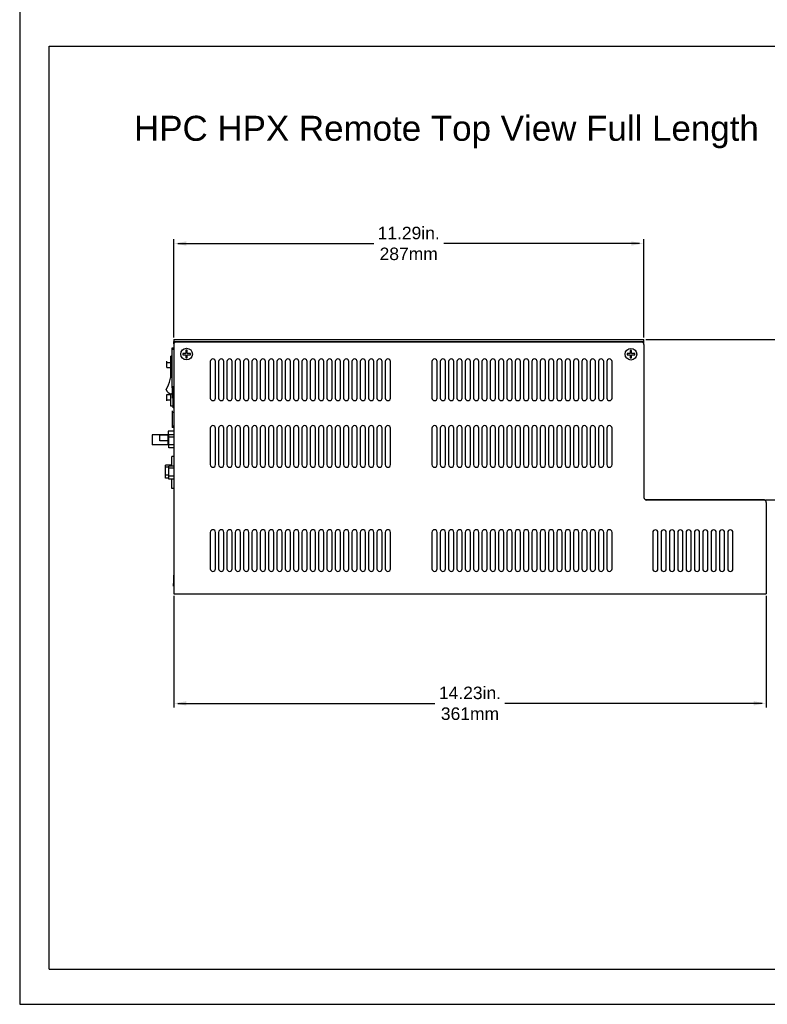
# Model space of a CAD drawing. Extents: x 183.7 to 238, y -64.4 to 9.5.
# Tile 1 of 18: x 183.7 to 201.6, y -64.4 to -40.7. Entities that reach past the tile are written whole.
import ezdxf

# ---------------------------------------------------------------- set-up
doc = ezdxf.new("R2010")
doc.units = 0
doc.header["$LTSCALE"] = 1.87
doc.header["$MEASUREMENT"] = 0
doc.layers.get('0').update_dxf_attribs({"linetype": 'CONTINUOUS'})
for name, color, linetype in [('dim', 5, 'CONTINUOUS'), ('prod', 6, 'CONTINUOUS'), ('UNIT', 7, 'CONTINUOUS')]:
    doc.layers.add(name, color=color, linetype=linetype)
doc.styles.add('Arial', font='ARIAL.TTF', dxfattribs={"height": 0.3})

msp = doc.modelspace()

# ---------------------------------------------------------------- linework, layer by layer
at = {"linetype": 'Continuous'}
for p, q in [((184.41, -63.508), (184.41, -41.348)), ((184.41, -41.348), (210.078, -41.348)), ((184.41, -63.508), (210.078, -63.508))]:
    msp.add_line(p, q, dxfattribs=at)
at = {"layer": 'dim'}
for p, q in [((187.399, -48.345), (187.399, -45.989)), ((187.499, -46.089), (192.201, -46.089)), ((198.584, -46.089), (193.881, -46.089)), ((198.684, -48.345), (198.684, -45.989)), ((198.734, -48.395), (205.488, -48.395)), ((201.604, -52.241), (203.508, -52.241)), ((187.399, -54.552), (187.399, -57.23)), ((201.625, -54.552), (201.625, -57.23)), ((187.499, -57.13), (193.672, -57.13)), ((201.525, -57.13), (195.352, -57.13))]:
    msp.add_line(p, q, dxfattribs=at)
for points in [[(187.699, -46.039), (187.699, -46.139), (187.399, -46.089)], [(198.384, -46.039), (198.384, -46.139), (198.684, -46.089)], [(187.699, -57.08), (187.699, -57.18), (187.399, -57.13)], [(201.325, -57.08), (201.325, -57.18), (201.625, -57.13)]]:
    msp.add_solid(points, dxfattribs=at)
at = {"layer": 'prod', "flags": 128}
msp.add_lwpolyline([(183.703, -64.355), (237.996, -64.355), (237.996, 9.533), (183.703, 9.533)], close=True, dxfattribs=at)
at = {"layer": 'UNIT', "linetype": 'Continuous'}
for p, q in [((187.399, -48.395), (187.399, -54.502)), ((187.399, -48.395), (198.684, -48.395)), ((187.399, -48.443), (198.684, -48.443)), ((187.401, -48.499), (187.401, -48.443)), ((187.451, -48.449), (198.635, -48.449)), ((187.459, -48.454), (198.629, -48.454)), ((189.921, -48.443), (189.921, -48.449)), ((189.999, -48.449), (189.999, -48.443)), ((189.999, -48.444), (190.484, -48.444)), ((190.484, -48.449), (190.484, -48.444)), ((190.499, -48.449), (190.499, -48.443)), ((190.546, -48.443), (190.546, -48.449)), ((195.546, -48.443), (195.546, -48.449)), ((196.171, -48.443), (196.171, -48.449)), ((198.684, -48.49), (198.684, -48.395)), ((187.359, -48.596), (187.399, -48.596)), ((187.359, -49.556), (187.359, -48.596)), ((187.359, -48.626), (187.399, -48.626)), ((187.401, -48.499), (187.401, -52.289)), ((187.724, -48.654), (187.694, -48.654)), ((187.694, -48.654), (187.694, -48.729)), ((187.724, -48.729), (187.724, -48.654)), ((198.391, -48.657), (198.361, -48.657)), ((198.361, -48.657), (198.361, -48.732)), ((198.391, -48.732), (198.391, -48.657)), ((198.689, -48.514), (198.689, -52.188)), ((187.237, -49.068), (187.237, -48.918)), ((187.359, -48.856), (187.319, -48.856)), ((187.319, -48.856), (187.319, -49.296)), ((187.359, -48.796), (187.327, -48.796)), ((187.359, -48.796), (187.327, -48.796)), ((187.327, -48.856), (187.327, -48.796)), ((187.694, -48.729), (187.619, -48.729)), ((187.619, -48.729), (187.619, -48.759)), ((187.619, -48.759), (187.694, -48.759)), ((187.694, -48.759), (187.694, -48.834)), ((187.694, -48.834), (187.724, -48.834)), ((187.799, -48.729), (187.724, -48.729)), ((187.724, -48.834), (187.724, -48.759)), ((187.724, -48.759), (187.799, -48.759)), ((187.799, -48.759), (187.799, -48.729)), ((188.279, -48.924), (188.279, -49.799)), ((188.404, -49.799), (188.404, -48.924)), ((188.479, -48.924), (188.479, -49.799)), ((188.604, -49.799), (188.604, -48.924)), ((188.679, -48.924), (188.679, -49.799)), ((188.804, -49.799), (188.804, -48.924)), ((188.879, -48.924), (188.879, -49.799)), ((189.004, -49.799), (189.004, -48.924)), ((189.079, -48.924), (189.079, -49.799)), ((189.204, -49.799), (189.204, -48.924)), ((189.279, -48.924), (189.279, -49.799)), ((189.404, -49.799), (189.404, -48.924)), ((189.479, -48.924), (189.479, -49.799)), ((189.604, -49.799), (189.604, -48.924)), ((189.679, -48.924), (189.679, -49.799)), ((189.804, -49.799), (189.804, -48.924)), ((189.879, -48.924), (189.879, -49.799)), ((190.004, -49.799), (190.004, -48.924)), ((190.079, -48.924), (190.079, -49.799)), ((190.204, -49.799), (190.204, -48.924)), ((190.279, -48.924), (190.279, -49.799)), ((190.404, -49.799), (190.404, -48.924)), ((190.479, -48.924), (190.479, -49.799)), ((190.604, -49.799), (190.604, -48.924)), ((190.679, -48.924), (190.679, -49.799)), ((190.804, -49.799), (190.804, -48.924)), ((190.879, -48.924), (190.879, -49.799)), ((191.004, -49.799), (191.004, -48.924)), ((191.079, -48.924), (191.079, -49.799)), ((191.204, -49.799), (191.204, -48.924)), ((191.279, -48.924), (191.279, -49.799)), ((191.404, -49.799), (191.404, -48.924)), ((191.479, -48.924), (191.479, -49.799)), ((191.604, -49.799), (191.604, -48.924)), ((191.679, -48.924), (191.679, -49.799)), ((191.804, -49.799), (191.804, -48.924)), ((191.879, -48.924), (191.879, -49.799)), ((192.004, -49.799), (192.004, -48.924)), ((192.079, -48.924), (192.079, -49.799)), ((192.204, -49.799), (192.204, -48.924)), ((192.279, -48.924), (192.279, -49.799)), ((192.404, -49.799), (192.404, -48.924)), ((192.479, -48.924), (192.479, -49.799)), ((192.604, -49.799), (192.604, -48.924)), ((193.599, -48.924), (193.599, -49.799)), ((193.724, -49.799), (193.724, -48.924)), ((193.799, -48.924), (193.799, -49.799)), ((193.924, -49.799), (193.924, -48.924)), ((193.999, -48.924), (193.999, -49.799)), ((194.124, -49.799), (194.124, -48.924)), ((194.199, -48.924), (194.199, -49.799)), ((194.324, -49.799), (194.324, -48.924)), ((194.399, -48.924), (194.399, -49.799)), ((194.524, -49.799), (194.524, -48.924)), ((194.599, -48.924), (194.599, -49.799)), ((194.724, -49.799), (194.724, -48.924)), ((194.799, -48.924), (194.799, -49.799)), ((194.924, -49.799), (194.924, -48.924)), ((194.999, -48.924), (194.999, -49.799)), ((195.124, -49.799), (195.124, -48.924)), ((195.199, -48.924), (195.199, -49.799)), ((195.324, -49.799), (195.324, -48.924)), ((195.399, -48.924), (195.399, -49.799)), ((195.524, -49.799), (195.524, -48.924)), ((195.599, -48.924), (195.599, -49.799)), ((195.724, -49.799), (195.724, -48.924)), ((195.799, -48.924), (195.799, -49.799)), ((195.924, -49.799), (195.924, -48.924)), ((195.999, -48.924), (195.999, -49.799)), ((196.124, -49.799), (196.124, -48.924)), ((196.199, -48.924), (196.199, -49.799)), ((196.324, -49.799), (196.324, -48.924)), ((196.399, -48.924), (196.399, -49.799)), ((196.524, -49.799), (196.524, -48.924)), ((196.599, -48.924), (196.599, -49.799)), ((196.724, -49.799), (196.724, -48.924)), ((196.799, -48.924), (196.799, -49.799)), ((196.924, -49.799), (196.924, -48.924)), ((196.999, -48.924), (196.999, -49.799)), ((197.124, -49.799), (197.124, -48.924)), ((197.199, -48.924), (197.199, -49.799)), ((197.324, -49.799), (197.324, -48.924)), ((197.399, -48.924), (197.399, -49.799)), ((197.524, -49.799), (197.524, -48.924)), ((197.599, -48.924), (197.599, -49.799)), ((197.724, -49.799), (197.724, -48.924)), ((197.799, -48.924), (197.799, -49.799)), ((197.924, -49.799), (197.924, -48.924)), ((198.361, -48.732), (198.286, -48.732)), ((198.286, -48.732), (198.286, -48.762)), ((198.286, -48.762), (198.361, -48.762)), ((198.361, -48.762), (198.361, -48.837)), ((198.361, -48.837), (198.391, -48.837)), ((198.466, -48.732), (198.391, -48.732)), ((198.391, -48.837), (198.391, -48.762)), ((198.391, -48.762), (198.466, -48.762)), ((198.466, -48.762), (198.466, -48.732)), ((187.237, -48.943), (187.319, -48.943)), ((187.237, -49.068), (187.319, -49.068)), ((187.359, -49.096), (187.349, -49.096)), ((187.359, -49.096), (187.349, -49.096)), ((187.335, -49.266), (187.319, -49.266)), ((187.331, -49.296), (187.319, -49.296)), ((187.327, -49.316), (187.327, -49.296)), ((187.359, -49.526), (187.399, -49.526)), ((187.359, -49.556), (187.387, -49.556)), ((187.367, -49.806), (187.367, -49.556)), ((187.399, -49.533), (187.387, -49.533)), ((187.387, -50.033), (187.387, -49.533)), ((187.237, -49.718), (187.327, -49.718)), ((187.237, -49.868), (187.237, -49.718)), ((187.237, -49.843), (187.327, -49.843)), ((187.327, -49.996), (187.327, -49.694)), ((187.367, -49.696), (187.347, -49.696)), ((187.367, -49.696), (187.347, -49.696)), ((187.387, -49.806), (187.367, -49.806)), ((187.387, -49.806), (187.367, -49.806)), ((187.387, -49.996), (187.327, -49.996)), ((187.387, -49.996), (187.327, -49.996)), ((187.359, -50.108), (187.359, -50.508)), ((187.399, -50.033), (187.387, -50.033)), ((187.359, -50.138), (187.399, -50.138)), ((187.399, -50.478), (187.359, -50.478)), ((187.399, -50.508), (187.359, -50.508)), ((188.279, -50.524), (188.279, -51.399)), ((188.404, -51.399), (188.404, -50.524)), ((188.479, -50.524), (188.479, -51.399)), ((188.604, -51.399), (188.604, -50.524)), ((188.679, -50.524), (188.679, -51.399)), ((188.804, -51.399), (188.804, -50.524)), ((188.879, -50.524), (188.879, -51.399)), ((189.004, -51.399), (189.004, -50.524)), ((189.079, -50.524), (189.079, -51.399)), ((189.204, -51.399), (189.204, -50.524)), ((189.279, -50.524), (189.279, -51.399)), ((189.404, -51.399), (189.404, -50.524)), ((189.479, -50.524), (189.479, -51.399)), ((189.604, -51.399), (189.604, -50.524)), ((189.679, -50.524), (189.679, -51.399)), ((189.804, -51.399), (189.804, -50.524)), ((189.879, -50.524), (189.879, -51.399)), ((190.004, -51.399), (190.004, -50.524)), ((190.079, -50.524), (190.079, -51.399)), ((190.204, -51.399), (190.204, -50.524)), ((190.279, -50.524), (190.279, -51.399)), ((190.404, -51.399), (190.404, -50.524)), ((190.479, -50.524), (190.479, -51.399)), ((190.604, -51.399), (190.604, -50.524)), ((190.679, -50.524), (190.679, -51.399)), ((190.804, -51.399), (190.804, -50.524)), ((190.879, -50.524), (190.879, -51.399)), ((191.004, -51.399), (191.004, -50.524)), ((191.079, -50.524), (191.079, -51.399)), ((191.204, -51.399), (191.204, -50.524)), ((191.279, -50.524), (191.279, -51.399)), ((191.404, -51.399), (191.404, -50.524)), ((191.479, -50.524), (191.479, -51.399)), ((191.604, -51.399), (191.604, -50.524)), ((191.679, -50.524), (191.679, -51.399)), ((191.804, -51.399), (191.804, -50.524)), ((191.879, -50.524), (191.879, -51.399)), ((192.004, -51.399), (192.004, -50.524)), ((192.079, -50.524), (192.079, -51.399)), ((192.204, -51.399), (192.204, -50.524)), ((192.279, -50.524), (192.279, -51.399)), ((192.404, -51.399), (192.404, -50.524)), ((192.479, -50.524), (192.479, -51.399)), ((192.604, -51.399), (192.604, -50.524)), ((193.599, -50.524), (193.599, -51.399)), ((193.724, -51.399), (193.724, -50.524)), ((193.799, -50.524), (193.799, -51.399)), ((193.924, -51.399), (193.924, -50.524)), ((193.999, -50.524), (193.999, -51.399)), ((194.124, -51.399), (194.124, -50.524)), ((194.199, -50.524), (194.199, -51.399)), ((194.324, -51.399), (194.324, -50.524)), ((194.399, -50.524), (194.399, -51.399)), ((194.524, -51.399), (194.524, -50.524)), ((194.599, -50.524), (194.599, -51.399)), ((194.724, -51.399), (194.724, -50.524)), ((194.799, -50.524), (194.799, -51.399)), ((194.924, -51.399), (194.924, -50.524)), ((194.999, -50.524), (194.999, -51.399)), ((195.124, -51.399), (195.124, -50.524)), ((195.199, -50.524), (195.199, -51.399)), ((195.324, -51.399), (195.324, -50.524)), ((195.399, -50.524), (195.399, -51.399)), ((195.524, -51.399), (195.524, -50.524)), ((195.599, -50.524), (195.599, -51.399)), ((195.724, -51.399), (195.724, -50.524)), ((195.799, -50.524), (195.799, -51.399)), ((195.924, -51.399), (195.924, -50.524)), ((195.999, -50.524), (195.999, -51.399)), ((196.124, -51.399), (196.124, -50.524)), ((196.199, -50.524), (196.199, -51.399)), ((196.324, -51.399), (196.324, -50.524)), ((196.399, -50.524), (196.399, -51.399)), ((196.524, -51.399), (196.524, -50.524)), ((196.599, -50.524), (196.599, -51.399)), ((196.724, -51.399), (196.724, -50.524)), ((196.799, -50.524), (196.799, -51.399)), ((196.924, -51.399), (196.924, -50.524)), ((196.999, -50.524), (196.999, -51.399)), ((197.124, -51.399), (197.124, -50.524)), ((197.199, -50.524), (197.199, -51.399)), ((197.324, -51.399), (197.324, -50.524)), ((197.399, -50.524), (197.399, -51.399)), ((197.524, -51.399), (197.524, -50.524)), ((197.599, -50.524), (197.599, -51.399)), ((197.724, -51.399), (197.724, -50.524)), ((197.799, -50.524), (197.799, -51.399)), ((197.924, -51.399), (197.924, -50.524)), ((187.289, -50.684), (186.882, -50.684)), ((186.882, -50.684), (186.882, -50.924)), ((187.266, -50.688), (187.063, -50.688)), ((187.063, -50.823), (187.063, -50.688)), ((187.266, -50.823), (187.063, -50.823)), ((187.266, -50.934), (187.266, -50.684)), ((187.399, -50.593), (187.267, -50.593)), ((187.267, -50.593), (187.267, -50.684)), ((187.399, -50.685), (187.284, -50.685)), ((187.284, -50.926), (187.284, -50.699)), ((187.399, -50.735), (187.284, -50.735)), ((187.399, -50.683), (187.289, -50.683)), ((187.289, -50.685), (187.289, -50.683)), ((187.266, -50.924), (186.882, -50.924)), ((187.284, -50.934), (187.266, -50.934)), ((187.399, -50.926), (187.284, -50.926)), ((187.284, -50.989), (187.284, -50.926)), ((187.284, -50.996), (187.284, -50.989)), ((187.399, -50.996), (187.284, -50.996)), ((187.399, -51.2), (187.356, -51.2)), ((187.356, -51.242), (187.356, -51.219)), ((187.356, -51.341), (187.356, -51.242)), ((187.356, -51.411), (187.204, -51.411)), ((187.204, -51.722), (187.204, -51.411)), ((187.285, -51.461), (187.204, -51.461)), ((187.399, -51.435), (187.285, -51.435)), ((187.285, -51.444), (187.285, -51.435)), ((187.285, -51.485), (187.285, -51.444)), ((187.399, -51.485), (187.285, -51.485)), ((187.285, -51.676), (187.285, -51.485)), ((187.356, -51.435), (187.356, -51.341)), ((187.285, -51.652), (187.204, -51.652)), ((187.285, -51.722), (187.204, -51.722)), ((187.399, -51.676), (187.285, -51.676)), ((187.285, -51.736), (187.285, -51.676)), ((187.285, -51.746), (187.285, -51.736)), ((187.399, -51.746), (187.285, -51.746)), ((187.356, -51.87), (187.356, -51.746)), ((187.356, -51.945), (187.356, -51.87)), ((187.356, -51.969), (187.356, -51.945)), ((187.356, -51.974), (187.356, -51.969)), ((187.399, -51.974), (187.356, -51.974)), ((201.554, -52.241), (198.723, -52.241)), ((201.554, -52.248), (201.554, -52.241)), ((201.565, -52.248), (198.749, -52.248)), ((201.625, -52.308), (201.625, -54.502)), ((188.279, -53.024), (188.279, -53.899)), ((188.404, -53.899), (188.404, -53.024)), ((188.479, -53.024), (188.479, -53.899)), ((188.604, -53.899), (188.604, -53.024)), ((188.679, -53.024), (188.679, -53.899)), ((188.804, -53.899), (188.804, -53.024)), ((188.879, -53.024), (188.879, -53.899)), ((189.004, -53.899), (189.004, -53.024)), ((189.079, -53.024), (189.079, -53.899)), ((189.204, -53.899), (189.204, -53.024)), ((189.279, -53.024), (189.279, -53.899)), ((189.404, -53.899), (189.404, -53.024)), ((189.479, -53.024), (189.479, -53.899)), ((189.604, -53.899), (189.604, -53.024)), ((189.679, -53.024), (189.679, -53.899)), ((189.804, -53.899), (189.804, -53.024)), ((189.879, -53.024), (189.879, -53.899)), ((190.004, -53.899), (190.004, -53.024)), ((190.079, -53.024), (190.079, -53.899)), ((190.204, -53.899), (190.204, -53.024)), ((190.279, -53.024), (190.279, -53.899)), ((190.404, -53.899), (190.404, -53.024)), ((190.479, -53.024), (190.479, -53.899)), ((190.604, -53.899), (190.604, -53.024)), ((190.679, -53.024), (190.679, -53.899)), ((190.804, -53.899), (190.804, -53.024)), ((190.879, -53.024), (190.879, -53.899)), ((191.004, -53.899), (191.004, -53.024)), ((191.079, -53.024), (191.079, -53.899)), ((191.204, -53.899), (191.204, -53.024)), ((191.279, -53.024), (191.279, -53.899)), ((191.404, -53.899), (191.404, -53.024)), ((191.479, -53.024), (191.479, -53.899)), ((191.604, -53.899), (191.604, -53.024)), ((191.679, -53.024), (191.679, -53.899)), ((191.804, -53.899), (191.804, -53.024)), ((191.879, -53.024), (191.879, -53.899)), ((192.004, -53.899), (192.004, -53.024)), ((192.079, -53.024), (192.079, -53.899)), ((192.204, -53.899), (192.204, -53.024)), ((192.279, -53.024), (192.279, -53.899)), ((192.404, -53.899), (192.404, -53.024)), ((192.479, -53.024), (192.479, -53.899)), ((192.604, -53.899), (192.604, -53.024)), ((193.599, -53.024), (193.599, -53.899)), ((193.724, -53.899), (193.724, -53.024)), ((193.799, -53.024), (193.799, -53.899)), ((193.924, -53.899), (193.924, -53.024)), ((193.999, -53.024), (193.999, -53.899)), ((194.124, -53.899), (194.124, -53.024)), ((194.199, -53.024), (194.199, -53.899)), ((194.324, -53.899), (194.324, -53.024)), ((194.399, -53.024), (194.399, -53.899)), ((194.524, -53.899), (194.524, -53.024)), ((194.599, -53.024), (194.599, -53.899)), ((194.724, -53.899), (194.724, -53.024)), ((194.799, -53.024), (194.799, -53.899)), ((194.924, -53.899), (194.924, -53.024)), ((194.999, -53.024), (194.999, -53.899)), ((195.124, -53.899), (195.124, -53.024)), ((195.199, -53.024), (195.199, -53.899)), ((195.324, -53.899), (195.324, -53.024)), ((195.399, -53.024), (195.399, -53.899)), ((195.524, -53.899), (195.524, -53.024)), ((195.599, -53.024), (195.599, -53.899)), ((195.724, -53.899), (195.724, -53.024)), ((195.799, -53.024), (195.799, -53.899)), ((195.924, -53.899), (195.924, -53.024)), ((195.999, -53.024), (195.999, -53.899)), ((196.124, -53.899), (196.124, -53.024)), ((196.199, -53.024), (196.199, -53.899)), ((196.324, -53.899), (196.324, -53.024)), ((196.399, -53.024), (196.399, -53.899)), ((196.524, -53.899), (196.524, -53.024)), ((196.599, -53.024), (196.599, -53.899)), ((196.724, -53.899), (196.724, -53.024)), ((196.799, -53.024), (196.799, -53.899)), ((196.924, -53.899), (196.924, -53.024)), ((196.999, -53.024), (196.999, -53.899)), ((197.124, -53.899), (197.124, -53.024)), ((197.199, -53.024), (197.199, -53.899)), ((197.324, -53.899), (197.324, -53.024)), ((197.399, -53.024), (197.399, -53.899)), ((197.524, -53.899), (197.524, -53.024)), ((197.599, -53.024), (197.599, -53.899)), ((197.724, -53.899), (197.724, -53.024)), ((197.799, -53.024), (197.799, -53.899)), ((197.924, -53.899), (197.924, -53.024)), ((198.9, -53.027), (198.9, -53.902)), ((199.025, -53.902), (199.025, -53.027)), ((199.1, -53.027), (199.1, -53.902)), ((199.225, -53.902), (199.225, -53.027)), ((199.3, -53.027), (199.3, -53.902)), ((199.425, -53.902), (199.425, -53.027)), ((199.5, -53.027), (199.5, -53.902)), ((199.625, -53.902), (199.625, -53.027)), ((199.7, -53.027), (199.7, -53.902)), ((199.825, -53.902), (199.825, -53.027)), ((199.9, -53.027), (199.9, -53.902)), ((200.025, -53.902), (200.025, -53.027)), ((200.1, -53.027), (200.1, -53.902)), ((200.225, -53.902), (200.225, -53.027)), ((200.3, -53.027), (200.3, -53.902)), ((200.425, -53.902), (200.425, -53.027)), ((200.5, -53.027), (200.5, -53.902)), ((200.625, -53.902), (200.625, -53.027)), ((200.7, -53.027), (200.7, -53.902)), ((200.825, -53.902), (200.825, -53.027)), ((187.397, -54.054), (187.397, -54.254)), ((187.397, -54.314), (187.397, -54.254)), ((187.399, -54.502), (201.625, -54.502))]:
    msp.add_line(p, q, dxfattribs=at)
for points in [[(187.284, -50.699), (187.284, -50.687), (187.284, -50.685)], [(187.356, -51.219), (187.356, -51.201), (187.356, -51.2)]]:
    msp.add_lwpolyline(points, dxfattribs=at)
for centre in [(187.709, -48.744), (198.376, -48.747)]:
    msp.add_circle(centre, 0.14, dxfattribs=at)
for centre, radius, start, end in [((187.459, -48.514), 0.06, 90, 180), ((187.451, -48.499), 0.05, 90, 180), ((198.629, -48.514), 0.06, 0, 90), ((198.635, -48.499), 0.05, 0, 90), ((188.341, -48.924), 0.0625, 0, 180), ((188.541, -48.924), 0.0625, 0, 180), ((188.741, -48.924), 0.0625, 0, 180), ((188.941, -48.924), 0.0625, 0, 180), ((189.141, -48.924), 0.0625, 0, 180), ((189.341, -48.924), 0.0625, 0, 180), ((189.541, -48.924), 0.0625, 0, 180), ((189.741, -48.924), 0.0625, 0, 180), ((189.941, -48.924), 0.0625, 0, 180), ((190.141, -48.924), 0.0625, 0, 180), ((190.341, -48.924), 0.0625, 0, 180), ((190.541, -48.924), 0.0625, 0, 180), ((190.741, -48.924), 0.0625, 0, 180), ((190.941, -48.924), 0.0625, 0, 180), ((191.141, -48.924), 0.0625, 0, 180), ((191.341, -48.924), 0.0625, 0, 180), ((191.541, -48.924), 0.0625, 0, 180), ((191.741, -48.924), 0.0625, 0, 180), ((191.941, -48.924), 0.0625, 0, 180), ((192.141, -48.924), 0.0625, 0, 180), ((192.341, -48.924), 0.0625, 0, 180), ((192.541, -48.924), 0.0625, 0, 180), ((193.661, -48.924), 0.0625, 0, 180), ((193.861, -48.924), 0.0625, 0, 180), ((194.061, -48.924), 0.0625, 0, 180), ((194.261, -48.924), 0.0625, 0, 180), ((194.461, -48.924), 0.0625, 0, 180), ((194.661, -48.924), 0.0625, 0, 180), ((194.861, -48.924), 0.0625, 0, 180), ((195.061, -48.924), 0.0625, 0, 180), ((195.261, -48.924), 0.0625, 0, 180), ((195.461, -48.924), 0.0625, 0, 180), ((195.661, -48.924), 0.0625, 0, 180), ((195.861, -48.924), 0.0625, 0, 180), ((196.061, -48.924), 0.0625, 0, 180), ((196.261, -48.924), 0.0625, 0, 180), ((196.461, -48.924), 0.0625, 0, 180), ((196.661, -48.924), 0.0625, 0, 180), ((196.861, -48.924), 0.0625, 0, 180), ((197.061, -48.924), 0.0625, 0, 180), ((197.261, -48.924), 0.0625, 0, 180), ((197.461, -48.924), 0.0625, 0, 180), ((197.661, -48.924), 0.0625, 0, 180), ((197.861, -48.924), 0.0625, 0, 180), ((186.396, -49.115), 0.953, 329.4492, 1.1165), ((186.396, -49.114), 0.953, 329.4492, 1.1165), ((187.347, -49.559), 0.136, 196.6211, 270), ((187.347, -49.56), 0.136, 196.6211, 270), ((188.341, -49.799), 0.0625, 180, 0), ((188.541, -49.799), 0.0625, 180, 360), ((188.741, -49.799), 0.0625, 180, 0), ((188.941, -49.799), 0.0625, 180, 0), ((189.141, -49.799), 0.0625, 180, 360), ((189.341, -49.799), 0.0625, 180, 360), ((189.541, -49.799), 0.0625, 180, 0), ((189.741, -49.799), 0.0625, 180, 0), ((189.941, -49.799), 0.0625, 180, 0), ((190.141, -49.799), 0.0625, 180, 360), ((190.341, -49.799), 0.0625, 180, 0), ((190.541, -49.799), 0.0625, 180, 0), ((190.741, -49.799), 0.0625, 180, 0), ((190.941, -49.799), 0.0625, 180, 0), ((191.141, -49.799), 0.0625, 180, 0), ((191.341, -49.799), 0.0625, 180, 0), ((191.541, -49.799), 0.0625, 180, 0), ((191.741, -49.799), 0.0625, 180, 0), ((191.941, -49.799), 0.0625, 180, 0), ((192.141, -49.799), 0.0625, 180, 0), ((192.341, -49.799), 0.0625, 180, 0), ((192.541, -49.799), 0.0625, 180, 0), ((193.661, -49.799), 0.0625, 180, 0), ((193.861, -49.799), 0.0625, 180, 360), ((194.061, -49.799), 0.0625, 180, 0), ((194.261, -49.799), 0.0625, 180, 0), ((194.461, -49.799), 0.0625, 180, 360), ((194.661, -49.799), 0.0625, 180, 360), ((194.861, -49.799), 0.0625, 180, 0), ((195.061, -49.799), 0.0625, 180, 0), ((195.261, -49.799), 0.0625, 180, 0), ((195.461, -49.799), 0.0625, 180, 360), ((195.661, -49.799), 0.0625, 180, 0), ((195.861, -49.799), 0.0625, 180, 0), ((196.061, -49.799), 0.0625, 180, 0), ((196.261, -49.799), 0.0625, 180, 0), ((196.461, -49.799), 0.0625, 180, 0), ((196.661, -49.799), 0.0625, 180, 0), ((196.861, -49.799), 0.0625, 180, 0), ((197.061, -49.799), 0.0625, 180, 0), ((197.261, -49.799), 0.0625, 180, 0), ((197.461, -49.799), 0.0625, 180, 0), ((197.661, -49.799), 0.0625, 180, 0), ((197.861, -49.799), 0.0625, 180, 0), ((188.341, -50.524), 0.0625, 0, 180), ((188.541, -50.524), 0.0625, 0, 180), ((188.741, -50.524), 0.0625, 0, 180), ((188.941, -50.524), 0.0625, 0, 180), ((189.141, -50.524), 0.0625, 0, 180), ((189.341, -50.524), 0.0625, 0, 180), ((189.541, -50.524), 0.0625, 0, 180), ((189.741, -50.524), 0.0625, 0, 180), ((189.941, -50.524), 0.0625, 0, 180), ((190.141, -50.524), 0.0625, 0, 180), ((190.341, -50.524), 0.0625, 0, 180), ((190.541, -50.524), 0.0625, 0, 180), ((190.741, -50.524), 0.0625, 0, 180), ((190.941, -50.524), 0.0625, 0, 180), ((191.141, -50.524), 0.0625, 0, 180), ((191.341, -50.524), 0.0625, 0, 180), ((191.541, -50.524), 0.0625, 0, 180), ((191.741, -50.524), 0.0625, 0, 180), ((191.941, -50.524), 0.0625, 0, 180), ((192.141, -50.524), 0.0625, 0, 180), ((192.341, -50.524), 0.0625, 0, 180), ((192.541, -50.524), 0.0625, 0, 180), ((193.661, -50.524), 0.0625, 0, 180), ((193.861, -50.524), 0.0625, 0, 180), ((194.061, -50.524), 0.0625, 0, 180), ((194.261, -50.524), 0.0625, 0, 180), ((194.461, -50.524), 0.0625, 0, 180), ((194.661, -50.524), 0.0625, 0, 180), ((194.861, -50.524), 0.0625, 0, 180), ((195.061, -50.524), 0.0625, 0, 180), ((195.261, -50.524), 0.0625, 0, 180), ((195.461, -50.524), 0.0625, 0, 180), ((195.661, -50.524), 0.0625, 0, 180), ((195.861, -50.524), 0.0625, 0, 180), ((196.061, -50.524), 0.0625, 0, 180), ((196.261, -50.524), 0.0625, 0, 180), ((196.461, -50.524), 0.0625, 0, 180), ((196.661, -50.524), 0.0625, 0, 180), ((196.861, -50.524), 0.0625, 0, 180), ((197.061, -50.524), 0.0625, 0, 180), ((197.261, -50.524), 0.0625, 0, 180), ((197.461, -50.524), 0.0625, 0, 180), ((197.661, -50.524), 0.0625, 0, 180), ((197.861, -50.524), 0.0625, 0, 180), ((188.341, -51.399), 0.0625, 180, 0), ((188.541, -51.399), 0.0625, 180, 360), ((188.741, -51.399), 0.0625, 180, 0), ((188.941, -51.399), 0.0625, 180, 0), ((189.141, -51.399), 0.0625, 180, 360), ((189.341, -51.399), 0.0625, 180, 360), ((189.541, -51.399), 0.0625, 180, 0), ((189.741, -51.399), 0.0625, 180, 0), ((189.941, -51.399), 0.0625, 180, 0), ((190.141, -51.399), 0.0625, 180, 360), ((190.341, -51.399), 0.0625, 180, 0), ((190.541, -51.399), 0.0625, 180, 0), ((190.741, -51.399), 0.0625, 180, 0), ((190.941, -51.399), 0.0625, 180, 0), ((191.141, -51.399), 0.0625, 180, 0), ((191.341, -51.399), 0.0625, 180, 0), ((191.541, -51.399), 0.0625, 180, 0), ((191.741, -51.399), 0.0625, 180, 0), ((191.941, -51.399), 0.0625, 180, 0), ((192.141, -51.399), 0.0625, 180, 0), ((192.341, -51.399), 0.0625, 180, 0), ((192.541, -51.399), 0.0625, 180, 0), ((193.661, -51.399), 0.0625, 180, 0), ((193.861, -51.399), 0.0625, 180, 360), ((194.061, -51.399), 0.0625, 180, 0), ((194.261, -51.399), 0.0625, 180, 0), ((194.461, -51.399), 0.0625, 180, 360), ((194.661, -51.399), 0.0625, 180, 360), ((194.861, -51.399), 0.0625, 180, 0), ((195.061, -51.399), 0.0625, 180, 0), ((195.261, -51.399), 0.0625, 180, 0), ((195.461, -51.399), 0.0625, 180, 360), ((195.661, -51.399), 0.0625, 180, 0), ((195.861, -51.399), 0.0625, 180, 0), ((196.061, -51.399), 0.0625, 180, 0), ((196.261, -51.399), 0.0625, 180, 0), ((196.461, -51.399), 0.0625, 180, 0), ((196.661, -51.399), 0.0625, 180, 0), ((196.861, -51.399), 0.0625, 180, 0), ((197.061, -51.399), 0.0625, 180, 0), ((197.261, -51.399), 0.0625, 180, 0), ((197.461, -51.399), 0.0625, 180, 0), ((197.661, -51.399), 0.0625, 180, 0), ((197.861, -51.399), 0.0625, 180, 0), ((198.749, -52.188), 0.06, 180, 270), ((201.554, -52.309), 0.068, 67.5, 90), ((201.565, -52.308), 0.06, 0, 90), ((188.341, -53.024), 0.0625, 0, 180), ((188.541, -53.024), 0.0625, 0, 180), ((188.741, -53.024), 0.0625, 0, 180), ((188.941, -53.024), 0.0625, 0, 180), ((189.141, -53.024), 0.0625, 0, 180), ((189.341, -53.024), 0.0625, 0, 180), ((189.541, -53.024), 0.0625, 0, 180), ((189.741, -53.024), 0.0625, 0, 180), ((189.941, -53.024), 0.0625, 0, 180), ((190.141, -53.024), 0.0625, 0, 180), ((190.341, -53.024), 0.0625, 0, 180), ((190.541, -53.024), 0.0625, 0, 180), ((190.741, -53.024), 0.0625, 0, 180), ((190.941, -53.024), 0.0625, 0, 180), ((191.141, -53.024), 0.0625, 0, 180), ((191.341, -53.024), 0.0625, 0, 180), ((191.541, -53.024), 0.0625, 0, 180), ((191.741, -53.024), 0.0625, 0, 180), ((191.941, -53.024), 0.0625, 0, 180), ((192.141, -53.024), 0.0625, 0, 180), ((192.341, -53.024), 0.0625, 0, 180), ((192.541, -53.024), 0.0625, 0, 180), ((193.661, -53.024), 0.0625, 0, 180), ((193.861, -53.024), 0.0625, 0, 180), ((194.061, -53.024), 0.0625, 0, 180), ((194.261, -53.024), 0.0625, 0, 180), ((194.461, -53.024), 0.0625, 0, 180), ((194.661, -53.024), 0.0625, 0, 180), ((194.861, -53.024), 0.0625, 0, 180), ((195.061, -53.024), 0.0625, 0, 180), ((195.261, -53.024), 0.0625, 0, 180), ((195.461, -53.024), 0.0625, 0, 180), ((195.661, -53.024), 0.0625, 0, 180), ((195.861, -53.024), 0.0625, 0, 180), ((196.061, -53.024), 0.0625, 0, 180), ((196.261, -53.024), 0.0625, 0, 180), ((196.461, -53.024), 0.0625, 0, 180), ((196.661, -53.024), 0.0625, 0, 180), ((196.861, -53.024), 0.0625, 0, 180), ((197.061, -53.024), 0.0625, 0, 180), ((197.261, -53.024), 0.0625, 0, 180), ((197.461, -53.024), 0.0625, 0, 180), ((197.661, -53.024), 0.0625, 0, 180), ((197.861, -53.024), 0.0625, 0, 180), ((198.962, -53.027), 0.0625, 0, 180), ((199.162, -53.027), 0.0625, 0, 180), ((199.362, -53.027), 0.0625, 0, 180), ((199.562, -53.027), 0.0625, 0, 180), ((199.762, -53.027), 0.0625, 0, 180), ((199.962, -53.027), 0.0625, 0, 180), ((200.162, -53.027), 0.0625, 0, 180), ((200.362, -53.027), 0.0625, 0, 180), ((200.562, -53.027), 0.0625, 0, 180), ((200.762, -53.027), 0.0625, 0, 180), ((188.341, -53.899), 0.0625, 180, 0), ((188.541, -53.899), 0.0625, 180, 360), ((188.741, -53.899), 0.0625, 180, 0), ((188.941, -53.899), 0.0625, 180, 0), ((189.141, -53.899), 0.0625, 180, 360), ((189.341, -53.899), 0.0625, 180, 360), ((189.541, -53.899), 0.0625, 180, 0), ((189.741, -53.899), 0.0625, 180, 0), ((189.941, -53.899), 0.0625, 180, 0), ((190.141, -53.899), 0.0625, 180, 360), ((190.341, -53.899), 0.0625, 180, 0), ((190.541, -53.899), 0.0625, 180, 0), ((190.741, -53.899), 0.0625, 180, 0), ((190.941, -53.899), 0.0625, 180, 0), ((191.141, -53.899), 0.0625, 180, 0), ((191.341, -53.899), 0.0625, 180, 0), ((191.541, -53.899), 0.0625, 180, 0), ((191.741, -53.899), 0.0625, 180, 0), ((191.941, -53.899), 0.0625, 180, 0), ((192.141, -53.899), 0.0625, 180, 0), ((192.341, -53.899), 0.0625, 180, 0), ((192.541, -53.899), 0.0625, 180, 0), ((193.661, -53.899), 0.0625, 180, 0), ((193.861, -53.899), 0.0625, 180, 360), ((194.061, -53.899), 0.0625, 180, 0), ((194.261, -53.899), 0.0625, 180, 0), ((194.461, -53.899), 0.0625, 180, 360), ((194.661, -53.899), 0.0625, 180, 360), ((194.861, -53.899), 0.0625, 180, 0), ((195.061, -53.899), 0.0625, 180, 0), ((195.261, -53.899), 0.0625, 180, 0), ((195.461, -53.899), 0.0625, 180, 360), ((195.661, -53.899), 0.0625, 180, 0), ((195.861, -53.899), 0.0625, 180, 0), ((196.061, -53.899), 0.0625, 180, 0), ((196.261, -53.899), 0.0625, 180, 0), ((196.461, -53.899), 0.0625, 180, 0), ((196.661, -53.899), 0.0625, 180, 0), ((196.861, -53.899), 0.0625, 180, 0), ((197.061, -53.899), 0.0625, 180, 0), ((197.261, -53.899), 0.0625, 180, 0), ((197.461, -53.899), 0.0625, 180, 0), ((197.661, -53.899), 0.0625, 180, 0), ((197.861, -53.899), 0.0625, 180, 0), ((198.962, -53.902), 0.0625, 180, 0), ((199.162, -53.902), 0.0625, 180, 0), ((199.362, -53.902), 0.0625, 180, 0), ((199.562, -53.902), 0.0625, 180, 0), ((199.762, -53.902), 0.0625, 180, 0), ((199.962, -53.902), 0.0625, 180, 0), ((200.162, -53.902), 0.0625, 180, 0), ((200.362, -53.902), 0.0625, 180, 0), ((200.562, -53.902), 0.0625, 180, 0), ((200.762, -53.902), 0.0625, 180, 0)]:
    msp.add_arc(centre, radius, start, end, dxfattribs=at)

# ---------------------------------------------------------------- texts
at = {"layer": 'dim', "insert": (186.447, -43.023), "char_height": 0.6, "attachment_point": 1}
msp.add_mtext('{\\fArial|b0|i0|c0|p34;HPC HPX Remote Top View Full Length }', dxfattribs=at)
at = {"layer": 'dim', "char_height": 0.3, "attachment_point": 5, "style": 'Arial'}
for s, insert in [('11.29in.\\P287mm', (193.041, -46.089)), ('14.23in.\\P361mm', (194.512, -57.13))]:
    msp.add_mtext(s, dxfattribs=dict(at, insert=insert))

doc.saveas('drawing.dxf')
